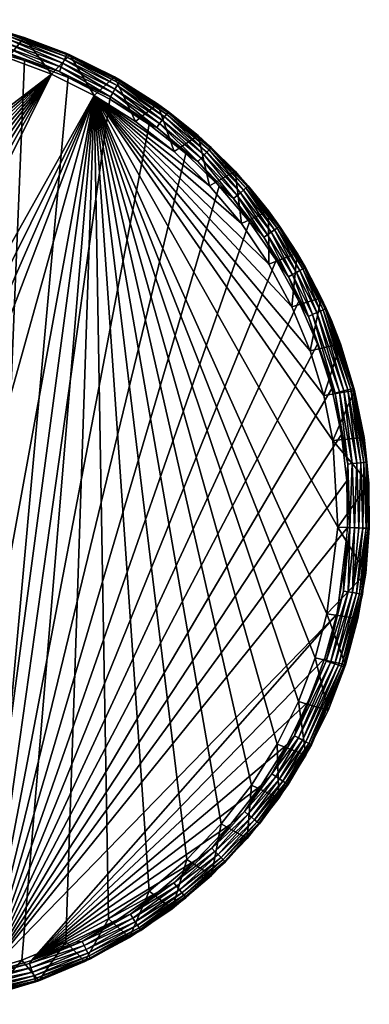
# Model space of a CAD drawing. Header units: inches. Extents: x -159 to 300, y -454 to 1090.
# Tile 2 of 2: x 139 to 300, y 633 to 1087. Entities that reach past the tile are written whole.
import ezdxf

# ---------------------------------------------------------------- set-up
doc = ezdxf.new("R2010")
doc.units = ezdxf.units.IN
doc.header["$MEASUREMENT"] = 0
doc.layers.add('LEVEL2', color=7, linetype='Continuous', true_color=0x080888)

msp = doc.modelspace()

# ---------------------------------------------------------------- meshes
at = {"layer": 'LEVEL2', "color": 254, "true_color": 0xcad1ee}
mesh = msp.add_polyface(dxfattribs=at)
corners = [(133.55, 1069.52, 100), (133.55, 1069.52, 120), (113.22, 1075.03, 100), (153.75, 1061.88, 100), (153.75, 1061.88, 120), (141.12, 1078.89, 120), (119.86, 1084.64, 160), (119.86, 1084.64, 120), (141.12, 1078.89, 160), (162.24, 1070.9, 120), (162.24, 1070.9, 160), (182.88, 1060.66, 120), (182.88, 1060.66, 160), (133.55, 1069.52, 120), (119.86, 1084.64, 120), (113.22, 1075.03, 120), (141.12, 1078.89, 120), (153.75, 1061.88, 120), (162.24, 1070.9, 120), (141.12, 1078.89, 160), (134.5, 1080.86, 161.02), (119.86, 1084.64, 160), (160.89, 1071.43, 161.02), (162.24, 1070.9, 160), (185.41, 1059.16, 161.02), (132.01, 1072.29, 169.95), (141.34, 1068.28, 170), (120.58, 1074.22, 170), (157.38, 1063.22, 169.95), (161.41, 1060.33, 170), (159.76, 1068.78, 167.07), (183.04, 1055.07, 168.53), (159.04, 1067.08, 168.53), (132.6, 1074.33, 169.5), (158.22, 1065.17, 169.5), (133.18, 1076.32, 168.53), (133.7, 1078.1, 167.07), (160.34, 1070.12, 165.23), (183.97, 1056.67, 167.07), (160.72, 1071.01, 163.15), (184.7, 1057.93, 165.23), (185.18, 1058.77, 163.15), (134.1, 1079.5, 165.23), (134.37, 1080.42, 163.15), (105.65, 1080.36, 169.5), (105.97, 1082.42, 168.53), (106.27, 1084.24, 167.07), (106.49, 1085.68, 165.23), (106.65, 1086.63, 163.15), (106.72, 1087.08, 161.02)]
mesh.append_faces([[corners[k] for k in face] for face in [(0, 1, 2), (3, 1, 0), (3, 4, 1), (5, 6, 7), (5, 8, 6), (9, 8, 5), (9, 10, 8), (11, 10, 9), (11, 12, 10), (13, 14, 15), (13, 16, 14), (17, 16, 13), (17, 18, 16), (19, 20, 21), (19, 22, 20), (23, 22, 19), (23, 24, 22), (25, 26, 27), (28, 26, 25), (28, 29, 26), (30, 31, 32), (28, 33, 34), (33, 28, 25), (34, 35, 32), (35, 34, 33), (32, 36, 30), (36, 32, 35), (37, 38, 30), (39, 40, 37), (22, 41, 39), (30, 42, 37), (42, 30, 36), (37, 43, 39), (43, 37, 42), (39, 20, 22), (20, 39, 43), (25, 44, 33), (33, 45, 35), (35, 46, 36), (36, 47, 42), (42, 48, 43), (43, 49, 20)]], dxfattribs={"color": 254})
mesh = msp.add_polyface(dxfattribs=at)
corners = [(192.45, 1040.16, 100), (210.27, 1026.21, 120), (192.45, 1040.16, 120), (210.27, 1026.21, 100), (226.65, 1010.42, 120), (226.65, 1010.42, 100), (-41.6, 668.24, 100), (173.5, 1052.09, 100), (153.75, 1061.88, 100), (241.31, 993.02, 100), (254.03, 974.3, 100), (226.65, 1010.42, 100), (210.27, 1026.21, 100), (221.33, 1033.61, 120), (221.33, 1033.61, 160), (202.69, 1048.19, 160), (238.45, 1017.1, 120), (56.24, 1079.55, 170), (123.85, 646.59, 170), (34.79, 1077.1, 170), (77.83, 1079.89, 170), (99.35, 1078.11, 170), (120.58, 1074.22, 170), (141.34, 1068.28, 170), (161.41, 1060.33, 170), (180.61, 1050.45, 170), (198.74, 1038.73, 170), (215.64, 1025.3, 170), (231.14, 1010.27, 170), (245.1, 993.79, 170), (257.37, 976.03, 170), (210.27, 1026.21, 120), (202.69, 1048.19, 120), (192.45, 1040.16, 120), (221.33, 1033.61, 120), (226.65, 1010.42, 120), (221.33, 1033.61, 160), (227.37, 1028.09, 161.02), (207.65, 1044.54, 161.02), (202.32, 1037.38, 169.95), (215.64, 1025.3, 170), (198.74, 1038.73, 170), (221.28, 1021.56, 169.95), (231.14, 1010.27, 170), (222.73, 1023.12, 169.5), (237.71, 1004.48, 169.95), (203.59, 1039.09, 169.5), (204.83, 1040.75, 168.53), (224.15, 1024.64, 168.53), (205.93, 1042.24, 167.07), (225.41, 1025.99, 167.07), (206.8, 1043.41, 165.23), (226.41, 1027.05, 165.23), (207.38, 1044.18, 163.15), (227.06, 1027.76, 163.15)]
mesh.append_faces([[corners[k] for k in face] for face in [(0, 1, 2), (3, 1, 0), (3, 4, 1), (5, 4, 3), (6, 7, 8), (9, 7, 10), (11, 7, 9), (12, 7, 11), (13, 14, 15), (16, 14, 13), (17, 18, 19), (20, 18, 17), (21, 18, 20), (22, 18, 21), (23, 18, 22), (24, 18, 23), (25, 18, 24), (26, 18, 25), (27, 18, 26), (28, 18, 27), (29, 18, 28), (30, 18, 29), (31, 32, 33), (31, 34, 32), (35, 34, 31), (36, 37, 38), (39, 40, 41), (42, 40, 39), (42, 43, 40), (44, 45, 42), (42, 46, 44), (46, 42, 39), (44, 47, 48), (47, 44, 46), (48, 49, 50), (49, 48, 47), (50, 51, 52), (51, 50, 49), (52, 53, 54), (53, 52, 51), (54, 38, 37)]], dxfattribs={"color": 254})
mesh = msp.add_polyface(dxfattribs=at)
corners = [(-100.1, 1004.48, 100), (-100.1, 1004.48, 120), (-114.04, 986.66, 100), (-84.3, 1020.86, 120), (-84.3, 1020.86, 100), (-125.97, 967.71, 100), (113.22, 1075.03, 100), (-114.04, 986.66, 100), (-135.77, 947.96, 100), (-143.41, 927.76, 100), (-148.91, 907.43, 100), (133.55, 1069.52, 100), (-153.93, 867.55, 100), (-151.6, 827.41, 100), (153.75, 1061.88, 100), (-147.47, 806.76, 100), (-141.21, 786.09, 100), (-132.75, 765.73, 100), (-86.64, 1028.01, 120), (-103.15, 1010.89, 160), (-103.15, 1010.89, 120), (-108.27, 988.31, 170), (123.85, 646.59, 170), (-119.99, 970.17, 170), (-94.84, 1005.21, 170), (-79.81, 1020.71, 170), (-63.33, 1034.66, 170), (-45.57, 1046.94, 170), (-26.69, 1057.41, 170), (-6.88, 1065.98, 170), (13.69, 1072.56, 170), (34.79, 1077.1, 170), (-100.1, 1004.48, 120), (-103.15, 1010.89, 120), (-117.73, 992.26, 120), (-84.3, 1020.86, 120), (-108.78, 1004.08, 161.02), (-103.15, 1010.89, 160), (-93.1, 1021.66, 161.02), (-101.82, 998.48, 169.95), (-94.84, 1005.21, 170), (-108.27, 988.31, 170), (-86.75, 1015.38, 169.95), (-79.81, 1020.71, 170), (-103.48, 999.82, 169.5), (-88.26, 1016.87, 169.5), (-105.09, 1001.12, 168.53), (-89.74, 1018.33, 168.53), (-106.54, 1002.28, 167.07), (-91.05, 1019.63, 167.07), (-107.67, 1003.19, 165.23), (-92.09, 1020.66, 165.23), (-108.42, 1003.79, 163.15), (-92.78, 1021.34, 163.15), (-116.26, 982.22, 169.5)]
mesh.append_faces([[corners[k] for k in face] for face in [(0, 1, 2), (0, 3, 1), (4, 3, 0), (5, 6, 7), (8, 6, 5), (9, 6, 8), (10, 11, 9), (12, 11, 10), (13, 11, 12), (13, 14, 11), (15, 14, 13), (16, 14, 15), (17, 14, 16), (18, 19, 20), (21, 22, 23), (24, 22, 21), (25, 22, 24), (26, 22, 25), (27, 22, 26), (28, 22, 27), (29, 22, 28), (30, 22, 29), (31, 22, 30), (32, 33, 34), (35, 33, 32), (36, 37, 38), (39, 40, 41), (42, 40, 39), (42, 43, 40), (42, 44, 45), (44, 42, 39), (45, 46, 47), (46, 45, 44), (47, 48, 49), (48, 47, 46), (49, 50, 51), (50, 49, 48), (51, 52, 53), (52, 51, 50), (53, 36, 38), (36, 53, 52), (39, 54, 44)]], dxfattribs={"color": 254})
mesh = msp.add_polyface(dxfattribs=at)
corners = [(153.75, 1061.88, 100), (173.5, 1052.09, 120), (153.75, 1061.88, 120), (173.5, 1052.09, 100), (192.45, 1040.16, 120), (192.45, 1040.16, 100), (173.5, 1052.09, 100), (210.27, 1026.21, 100), (192.45, 1040.16, 100), (202.69, 1048.19, 120), (182.88, 1060.66, 160), (182.88, 1060.66, 120), (202.69, 1048.19, 160), (221.33, 1033.61, 120), (173.5, 1052.09, 120), (162.24, 1070.9, 120), (153.75, 1061.88, 120), (182.88, 1060.66, 120), (192.45, 1040.16, 120), (202.69, 1048.19, 120), (182.88, 1060.66, 160), (185.41, 1059.16, 161.02), (162.24, 1070.9, 160), (202.69, 1048.19, 160), (207.65, 1044.54, 161.02), (221.33, 1033.61, 160), (180.94, 1051.43, 169.95), (161.41, 1060.33, 170), (157.38, 1063.22, 169.95), (180.61, 1050.45, 170), (202.32, 1037.38, 169.95), (198.74, 1038.73, 170), (182, 1053.27, 169.5), (203.59, 1039.09, 169.5), (183.04, 1055.07, 168.53), (204.83, 1040.75, 168.53), (183.97, 1056.67, 167.07), (205.93, 1042.24, 167.07), (227.06, 1027.76, 163.15), (207.38, 1044.18, 163.15), (184.7, 1057.93, 165.23), (206.8, 1043.41, 165.23), (185.18, 1058.77, 163.15), (158.22, 1065.17, 169.5), (159.04, 1067.08, 168.53), (159.76, 1068.78, 167.07), (160.34, 1070.12, 165.23), (160.72, 1071.01, 163.15), (160.89, 1071.43, 161.02)]
mesh.append_faces([[corners[k] for k in face] for face in [(0, 1, 2), (3, 1, 0), (3, 4, 1), (5, 4, 3), (6, 7, 8), (9, 10, 11), (9, 12, 10), (13, 12, 9), (14, 15, 16), (14, 17, 15), (18, 17, 14), (18, 19, 17), (20, 21, 22), (23, 21, 20), (23, 24, 21), (25, 24, 23), (26, 27, 28), (26, 29, 27), (30, 29, 26), (30, 31, 29), (30, 32, 33), (32, 30, 26), (33, 34, 35), (34, 33, 32), (35, 36, 37), (36, 35, 34), (24, 38, 39), (37, 40, 41), (40, 37, 36), (41, 42, 39), (42, 41, 40), (39, 21, 24), (21, 39, 42), (26, 43, 32), (43, 26, 28), (32, 44, 34), (44, 32, 43), (34, 45, 36), (36, 46, 40), (40, 47, 42), (42, 48, 21)]], dxfattribs={"color": 254})
mesh = msp.add_polyface(dxfattribs=at)
corners = [(-61.43, 682.65, 169.95), (-73.87, 693.97, 170), (-56.05, 680.02, 170), (-80.39, 698.46, 169.95), (-66.76, 675.48, 161.02), (-66.79, 675.44, 160), (-86.48, 691.94, 161.02), (-62.7, 680.94, 169.5), (-81.84, 696.91, 169.5), (-63.94, 679.27, 168.53), (-83.26, 695.39, 168.53), (-65.04, 677.79, 167.07), (-84.52, 694.04, 167.07), (-65.91, 676.62, 165.23), (-85.51, 692.97, 165.23), (-66.48, 675.85, 163.15), (-86.17, 692.27, 163.15), (-61.8, 671.84, 160), (-80.43, 686.42, 120), (-80.43, 686.42, 160), (-60.55, 680.17, 120), (-78.37, 694.12, 100), (-78.37, 694.12, 120), (-60.55, 680.17, 100), (-122.13, 746.03, 100), (153.75, 1061.88, 100), (-132.75, 765.73, 100), (-109.4, 727.31, 100), (-94.75, 709.91, 100), (-78.37, 694.12, 100), (-60.55, 680.17, 100), (-41.6, 668.24, 100), (-21.85, 658.44, 100), (173.5, 1052.09, 100), (-1.65, 650.81, 100), (18.68, 645.3, 100), (-90.25, 709.76, 170), (103.2, 642.46, 170), (-73.87, 693.97, 170), (-104.91, 727.16, 170), (-117.63, 745.87, 170), (-128.26, 765.58, 170), (-136.71, 785.94, 170), (-142.97, 806.61, 170), (123.85, 646.59, 170), (-147.1, 827.26, 170), (-149.43, 867.4, 170), (-147.65, 888.91, 170), (-143.76, 910.15, 170), (-137.82, 930.91, 170), (-129.87, 950.98, 170), (-119.99, 970.17, 170), (-80.43, 686.42, 120), (-60.55, 680.17, 120), (-78.37, 694.12, 120), (-61.8, 671.84, 120)]
mesh.append_faces([[corners[k] for k in face] for face in [(0, 1, 2), (3, 1, 0), (4, 5, 6), (3, 7, 8), (7, 3, 0), (8, 9, 10), (9, 8, 7), (10, 11, 12), (11, 10, 9), (12, 13, 14), (13, 12, 11), (14, 15, 16), (15, 14, 13), (4, 16, 15), (17, 18, 19), (20, 21, 22), (20, 23, 21), (24, 25, 26), (27, 25, 24), (28, 25, 27), (29, 25, 28), (30, 25, 29), (31, 25, 30), (32, 33, 31), (34, 33, 32), (35, 33, 34), (36, 37, 38), (39, 37, 36), (40, 37, 39), (41, 37, 40), (42, 37, 41), (43, 37, 42), (43, 44, 37), (45, 44, 43), (46, 44, 45), (47, 44, 46), (48, 44, 47), (49, 44, 48), (50, 44, 49), (51, 44, 50), (52, 53, 54), (55, 53, 52)]], dxfattribs={"color": 254})
mesh = msp.add_polyface(dxfattribs=at)
corners = [(236.49, 715.69, 170), (227.64, 704.65, 169.95), (220.7, 699.32, 170), (242.71, 721.54, 169.95), (250.44, 733.52, 170), (244.37, 720.21, 169.5), (229.15, 703.15, 169.5), (245.99, 718.91, 168.53), (230.63, 701.69, 168.53), (247.43, 717.75, 167.07), (231.95, 700.39, 167.07), (248.56, 716.84, 165.23), (232.98, 699.37, 165.23), (249.32, 716.23, 163.15), (233.67, 698.69, 163.15), (232, 715.84, 120), (216.21, 699.47, 100), (216.21, 699.47, 120), (232, 715.84, 100), (245.95, 733.67, 120), (245.95, 733.67, 100), (58.57, 640.29, 100), (173.5, 1052.09, 100), (18.68, 645.3, 100), (98.7, 642.62, 100), (119.35, 646.74, 100), (140.02, 653.01, 100), (160.38, 661.46, 100), (180.09, 672.09, 100), (198.81, 684.81, 100), (216.21, 699.47, 100), (232, 715.84, 100), (245.95, 733.67, 100), (257.87, 752.62, 100), (267.67, 772.36, 100), (267.84, 957.15, 170), (123.85, 646.59, 170), (257.37, 976.03, 170), (276.41, 937.33, 170), (283, 916.77, 170), (287.54, 895.67, 170), (289.99, 874.22, 170), (290.32, 852.63, 170), (285.31, 812.74, 170), (279.8, 792.41, 170), (144.52, 652.86, 170), (272.17, 772.21, 170), (262.37, 752.47, 170), (250.44, 733.52, 170), (244.04, 709.13, 120), (232, 715.84, 120), (227.53, 692.01, 120), (245.95, 733.67, 120)]
mesh.append_faces([[corners[k] for k in face] for face in [(0, 1, 2), (0, 3, 1), (4, 3, 0), (1, 5, 6), (5, 1, 3), (6, 7, 8), (7, 6, 5), (8, 9, 10), (9, 8, 7), (10, 11, 12), (11, 10, 9), (12, 13, 14), (15, 16, 17), (15, 18, 16), (19, 18, 15), (19, 20, 18), (21, 22, 23), (24, 22, 21), (25, 22, 24), (26, 22, 25), (27, 22, 26), (28, 22, 27), (29, 22, 28), (30, 22, 29), (31, 22, 30), (32, 22, 31), (33, 22, 32), (34, 22, 33), (35, 36, 37), (38, 36, 35), (39, 36, 38), (40, 36, 39), (41, 36, 40), (42, 36, 41), (43, 36, 42), (44, 45, 43), (46, 45, 44), (47, 45, 46), (48, 45, 47), (49, 50, 51), (49, 52, 50)]], dxfattribs={"color": 254})
mesh = msp.add_polyface(dxfattribs=at)
corners = [(285.83, 852.78, 120), (283.5, 892.91, 100), (285.83, 852.78, 100), (283.5, 892.91, 120), (279.37, 913.57, 100), (275.31, 792.57, 100), (173.5, 1052.09, 100), (267.67, 772.36, 100), (280.81, 812.89, 100), (297.88, 894.25, 120), (297.88, 894.25, 160), (293.57, 915.84, 160), (300.08, 872.98, 120), (300.08, 872.98, 160), (300.32, 852.29, 120), (283.5, 892.91, 120), (300.08, 872.98, 120), (297.88, 894.25, 120), (293.57, 915.84, 120), (285.83, 852.78, 120), (293.57, 915.84, 160), (299.26, 882.87, 161.02), (293.23, 916.95, 161.02), (297.88, 894.25, 160), (300.08, 872.98, 160), (290.37, 881.98, 169.95), (287.54, 895.67, 170), (284.58, 914.74, 169.95), (289.99, 874.22, 170), (291.34, 852.6, 169.95), (292.49, 882.19, 169.5), (293.47, 852.52, 169.5), (294.55, 882.4, 168.53), (295.54, 852.45, 168.53), (296.39, 882.59, 167.07), (297.39, 852.39, 167.07), (297.84, 882.73, 165.23), (298.85, 852.34, 165.23), (298.8, 882.83, 163.15), (299.81, 852.31, 163.15), (300.26, 852.3, 161.02), (286.64, 915.27, 169.5), (288.65, 915.78, 168.53), (290.45, 916.24, 167.07), (291.86, 916.6, 165.23), (292.79, 916.84, 163.15)]
mesh.append_faces([[corners[k] for k in face] for face in [(0, 1, 2), (1, 3, 4), (1, 0, 3), (5, 6, 7), (8, 6, 5), (9, 10, 11), (12, 10, 9), (12, 13, 10), (14, 13, 12), (15, 16, 17), (15, 17, 18), (16, 15, 19), (20, 21, 22), (23, 21, 20), (24, 21, 23), (25, 26, 27), (25, 28, 26), (25, 29, 28), (30, 29, 25), (30, 31, 29), (32, 31, 30), (32, 33, 31), (34, 33, 32), (34, 35, 33), (36, 35, 34), (36, 37, 35), (38, 37, 36), (38, 39, 37), (21, 39, 38), (21, 40, 39), (24, 40, 21), (25, 41, 30), (41, 25, 27), (30, 42, 32), (42, 30, 41), (32, 43, 34), (43, 32, 42), (34, 44, 36), (44, 34, 43), (36, 45, 38), (38, 22, 21)]], dxfattribs={"color": 254})
mesh = msp.add_polyface(dxfattribs=at)
corners = [(273.11, 934.23, 100), (264.65, 954.59, 120), (264.65, 954.59, 100), (273.11, 934.23, 120), (279.37, 913.57, 120), (279.37, 913.57, 100), (283.5, 892.91, 120), (285.83, 852.78, 100), (173.5, 1052.09, 100), (280.81, 812.89, 100), (283.5, 892.91, 100), (279.37, 913.57, 100), (287.02, 937.45, 120), (278.18, 958.73, 160), (278.18, 958.73, 120), (287.02, 937.45, 160), (293.57, 915.84, 120), (293.57, 915.84, 160), (297.88, 894.25, 120), (273.11, 934.23, 120), (278.18, 958.73, 120), (264.65, 954.59, 120), (287.02, 937.45, 120), (279.37, 913.57, 120), (293.57, 915.84, 120), (283.5, 892.91, 120), (282.89, 948.15, 160), (280.41, 953.78, 161.02), (278.18, 958.73, 160), (293.23, 916.95, 161.02), (287.02, 937.45, 160), (293.57, 915.84, 160), (272.25, 950.14, 169.95), (276.41, 937.33, 170), (267.84, 957.15, 170), (284.58, 914.74, 169.95), (283, 916.77, 170), (287.54, 895.67, 170), (292.79, 916.84, 163.15), (297.84, 882.73, 165.23), (291.86, 916.6, 165.23), (298.8, 882.83, 163.15), (274.19, 951.01, 169.5), (286.64, 915.27, 169.5), (276.09, 951.86, 168.53), (288.65, 915.78, 168.53), (277.78, 952.61, 167.07), (290.45, 916.24, 167.07), (264.93, 969.42, 169.5), (266.74, 970.44, 168.53), (279.11, 953.2, 165.23), (279.99, 953.6, 163.15)]
mesh.append_faces([[corners[k] for k in face] for face in [(0, 1, 2), (0, 3, 1), (0, 4, 3), (5, 4, 0), (5, 6, 4), (7, 8, 9), (10, 8, 7), (11, 8, 10), (12, 13, 14), (12, 15, 13), (16, 15, 12), (16, 17, 15), (18, 17, 16), (19, 20, 21), (19, 22, 20), (23, 22, 19), (23, 24, 22), (25, 24, 23), (26, 27, 28), (26, 29, 27), (30, 29, 26), (31, 29, 30), (32, 33, 34), (35, 33, 32), (35, 36, 33), (35, 37, 36), (38, 39, 40), (29, 41, 38), (35, 42, 43), (42, 35, 32), (43, 44, 45), (44, 43, 42), (45, 46, 47), (46, 45, 44), (32, 48, 42), (42, 49, 44), (47, 50, 40), (50, 47, 46), (40, 51, 38), (51, 40, 50), (38, 27, 29), (27, 38, 51)]], dxfattribs={"color": 254})
mesh = msp.add_polyface(dxfattribs=at)
corners = [(241.31, 993.02, 100), (254.03, 974.3, 120), (241.31, 993.02, 120), (254.03, 974.3, 100), (264.65, 954.59, 120), (264.65, 954.59, 100), (273.11, 934.23, 100), (173.5, 1052.09, 100), (279.37, 913.57, 100), (264.65, 954.59, 100), (267.07, 979.34, 120), (267.07, 979.34, 160), (253.77, 998.91, 160), (278.18, 958.73, 120), (278.18, 958.73, 160), (254.03, 974.3, 120), (267.07, 979.34, 120), (253.77, 998.91, 120), (264.65, 954.59, 120), (278.18, 958.73, 120), (267.07, 979.34, 160), (270.86, 972.76, 161.02), (258.93, 991.73, 161.02), (278.18, 958.73, 160), (280.41, 953.78, 161.02), (251.61, 986.62, 169.95), (257.37, 976.03, 170), (245.1, 993.79, 170), (263.08, 968.38, 169.95), (267.84, 957.15, 170), (272.25, 950.14, 169.95), (264.93, 969.42, 169.5), (266.74, 970.44, 168.53), (274.19, 951.01, 169.5), (276.09, 951.86, 168.53), (268.35, 971.35, 167.07), (277.78, 952.61, 167.07), (253.35, 987.83, 169.5), (255.06, 989.02, 168.53), (256.57, 990.08, 167.07), (269.62, 972.06, 165.23), (279.11, 953.2, 165.23), (270.46, 972.54, 163.15), (279.99, 953.6, 163.15), (257.77, 990.92, 165.23), (258.56, 991.47, 163.15)]
mesh.append_faces([[corners[k] for k in face] for face in [(0, 1, 2), (3, 1, 0), (3, 4, 1), (5, 4, 3), (6, 7, 8), (9, 7, 6), (10, 11, 12), (13, 11, 10), (13, 14, 11), (15, 16, 17), (18, 16, 15), (18, 19, 16), (20, 21, 22), (23, 21, 20), (23, 24, 21), (25, 26, 27), (28, 26, 25), (28, 29, 26), (30, 29, 28), (31, 30, 28), (32, 33, 31), (34, 35, 36), (35, 34, 32), (28, 37, 31), (37, 28, 25), (31, 38, 32), (38, 31, 37), (32, 39, 35), (39, 32, 38), (36, 40, 41), (40, 36, 35), (41, 42, 43), (42, 41, 40), (43, 21, 24), (21, 43, 42), (35, 44, 40), (44, 35, 39), (40, 45, 42), (45, 40, 44), (42, 22, 21), (22, 42, 45)]], dxfattribs={"color": 254})
mesh = msp.add_polyface(dxfattribs=at)
corners = [(226.65, 1010.42, 100), (241.31, 993.02, 120), (226.65, 1010.42, 120), (241.31, 993.02, 100), (254.03, 974.3, 100), (173.5, 1052.09, 100), (264.65, 954.59, 100), (238.45, 1017.1, 120), (238.45, 1017.1, 160), (221.33, 1033.61, 160), (253.77, 998.91, 120), (253.77, 998.91, 160), (267.07, 979.34, 120), (226.65, 1010.42, 120), (238.45, 1017.1, 120), (221.33, 1033.61, 120), (241.31, 993.02, 120), (253.77, 998.91, 120), (254.03, 974.3, 120), (238.45, 1017.1, 160), (227.37, 1028.09, 161.02), (221.33, 1033.61, 160), (244.47, 1010.32, 161.02), (253.77, 998.91, 160), (258.93, 991.73, 161.02), (267.07, 979.34, 160), (237.71, 1004.48, 169.95), (231.14, 1010.27, 170), (221.28, 1021.56, 169.95), (245.1, 993.79, 170), (251.61, 986.62, 169.95), (239.32, 1005.87, 169.5), (253.35, 987.83, 169.5), (240.89, 1007.23, 168.53), (255.06, 989.02, 168.53), (242.29, 1008.44, 167.07), (256.57, 990.08, 167.07), (222.73, 1023.12, 169.5), (224.15, 1024.64, 168.53), (225.41, 1025.99, 167.07), (243.39, 1009.39, 165.23), (257.77, 990.92, 165.23), (244.12, 1010.02, 163.15), (258.56, 991.47, 163.15), (226.41, 1027.05, 165.23), (227.06, 1027.76, 163.15)]
mesh.append_faces([[corners[k] for k in face] for face in [(0, 1, 2), (3, 1, 0), (4, 5, 6), (7, 8, 9), (10, 8, 7), (10, 11, 8), (12, 11, 10), (13, 14, 15), (16, 14, 13), (16, 17, 14), (18, 17, 16), (19, 20, 21), (19, 22, 20), (23, 22, 19), (23, 24, 22), (25, 24, 23), (26, 27, 28), (26, 29, 27), (30, 29, 26), (30, 31, 32), (31, 30, 26), (32, 33, 34), (33, 32, 31), (34, 35, 36), (35, 34, 33), (26, 37, 31), (31, 38, 33), (38, 31, 37), (33, 39, 35), (39, 33, 38), (36, 40, 41), (40, 36, 35), (41, 42, 43), (42, 41, 40), (43, 22, 24), (22, 43, 42), (35, 44, 40), (44, 35, 39), (40, 45, 42), (45, 40, 44), (42, 20, 22), (20, 42, 45)]], dxfattribs={"color": 254})
mesh = msp.add_polyface(dxfattribs=at)
corners = [(291.34, 852.6, 169.95), (288.77, 832.9, 170), (290.32, 852.63, 170), (279.8, 792.41, 170), (288.4, 823.34, 169.95), (280.43, 791.04, 169.95), (285.31, 812.74, 170), (297.21, 821.86, 161.02), (297.26, 821.85, 160), (288.91, 788.26, 161.02), (300.32, 852.29, 160), (300.26, 852.3, 161.02), (296.76, 821.93, 163.15), (299.81, 852.31, 163.15), (295.81, 822.09, 165.23), (298.85, 852.34, 165.23), (294.37, 822.33, 167.07), (297.39, 852.39, 167.07), (292.55, 822.64, 168.53), (295.54, 852.45, 168.53), (293.47, 852.52, 169.5), (290.5, 822.99, 169.5), (282.45, 790.38, 169.5), (284.42, 789.73, 168.53), (286.18, 789.15, 167.07), (287.56, 788.7, 165.23), (288.48, 788.4, 163.15), (298.69, 831.67, 120), (300.32, 852.29, 160), (300.32, 852.29, 120), (295.07, 810.6, 160), (295.07, 810.6, 120), (289.32, 789.34, 120), (298.69, 831.67, 160), (280.81, 812.89, 100), (285.83, 852.78, 120), (285.83, 852.78, 100), (280.81, 812.89, 120), (275.31, 792.57, 100), (300.08, 872.98, 160), (300.32, 852.29, 120), (300.32, 852.29, 160), (295.07, 810.6, 120), (280.81, 812.89, 120), (289.32, 789.34, 120), (298.69, 831.67, 120), (285.83, 852.78, 120), (300.32, 852.29, 120), (300.08, 872.98, 120), (300.26, 852.3, 161.02), (300.08, 872.98, 160), (300.32, 852.29, 160), (289.99, 874.22, 170), (291.34, 852.6, 169.95), (290.32, 852.63, 170)]
mesh.append_faces([[corners[k] for k in face] for face in [(0, 1, 2), (3, 4, 5), (6, 4, 3), (1, 4, 6), (7, 8, 9), (7, 10, 8), (7, 11, 10), (12, 11, 7), (12, 13, 11), (14, 13, 12), (14, 15, 13), (16, 15, 14), (16, 17, 15), (18, 17, 16), (18, 19, 17), (18, 20, 19), (21, 20, 18), (21, 0, 20), (4, 0, 21), (1, 0, 4), (21, 5, 4), (18, 22, 21), (16, 23, 18), (14, 24, 16), (12, 25, 14), (7, 26, 12), (27, 28, 29), (30, 31, 32), (33, 31, 30), (33, 27, 31), (28, 27, 33), (34, 35, 36), (37, 34, 38), (35, 34, 37), (39, 40, 41), (42, 43, 44), (45, 43, 42), (45, 46, 43), (47, 46, 45), (48, 46, 47), (49, 50, 51), (52, 53, 54)]], dxfattribs={"color": 254})
mesh = msp.add_polyface(dxfattribs=at)
corners = [(267.54, 762.26, 170), (280.43, 791.04, 169.95), (265.75, 756.55, 169.95), (272.17, 772.21, 170), (279.8, 792.41, 170), (273.64, 752.37, 161.02), (273.69, 752.35, 160), (262.89, 734.05, 160), (288.91, 788.26, 161.02), (288.96, 788.24, 160), (297.26, 821.85, 160), (282.45, 790.38, 169.5), (267.63, 755.55, 169.5), (284.42, 789.73, 168.53), (269.47, 754.58, 168.53), (286.18, 789.15, 167.07), (271.1, 753.72, 167.07), (272.39, 753.03, 165.23), (260.43, 735.65, 167.07), (273.24, 752.58, 163.15), (261.65, 734.85, 165.23), (262.46, 734.33, 163.15), (287.56, 788.7, 165.23), (288.48, 788.4, 163.15), (290.5, 822.99, 169.5), (292.55, 822.64, 168.53), (294.37, 822.33, 167.07), (295.81, 822.09, 165.23), (296.76, 821.93, 163.15), (297.21, 821.86, 161.02), (271.09, 747.58, 160), (271.09, 747.58, 120), (258.62, 727.77, 120), (281.34, 768.22, 160), (281.34, 768.22, 120), (289.32, 789.34, 160), (289.32, 789.34, 120), (295.07, 810.6, 160), (275.31, 792.57, 120), (267.67, 772.36, 100), (267.67, 772.36, 120), (275.31, 792.57, 100), (280.81, 812.89, 120), (281.34, 768.22, 120), (267.67, 772.36, 120), (271.09, 747.58, 120), (275.31, 792.57, 120), (289.32, 789.34, 120), (280.81, 812.89, 120)]
mesh.append_faces([[corners[k] for k in face] for face in [(0, 1, 2), (3, 1, 0), (4, 1, 3), (5, 6, 7), (8, 6, 5), (8, 9, 6), (8, 10, 9), (2, 11, 12), (11, 2, 1), (12, 13, 14), (13, 12, 11), (14, 15, 16), (15, 14, 13), (17, 18, 16), (19, 20, 17), (5, 21, 19), (16, 22, 17), (22, 16, 15), (17, 23, 19), (23, 17, 22), (19, 8, 5), (8, 19, 23), (1, 24, 11), (11, 25, 13), (13, 26, 15), (15, 27, 22), (22, 28, 23), (23, 29, 8), (30, 31, 32), (33, 31, 30), (33, 34, 31), (35, 34, 33), (35, 36, 34), (37, 36, 35), (38, 39, 40), (38, 41, 39), (42, 41, 38), (43, 44, 45), (43, 46, 44), (47, 46, 43), (47, 48, 46)]], dxfattribs={"color": 254})
mesh = msp.add_polyface(dxfattribs=at)
corners = [(184.58, 671.94, 170), (167.85, 661.61, 169.95), (164.88, 661.31, 170), (190.13, 674.2, 169.95), (203.3, 684.66, 170), (171.79, 653.6, 161.02), (171.81, 653.55, 160), (146.53, 642.96, 160), (194.96, 666.69, 161.02), (194.99, 666.65, 160), (170.52, 656.18, 167.07), (144.95, 647.47, 168.53), (169.7, 657.84, 168.53), (171.16, 654.88, 165.23), (145.56, 645.72, 167.07), (171.59, 654.01, 163.15), (146.04, 644.35, 165.23), (146.36, 643.44, 163.15), (191.28, 672.41, 169.5), (168.79, 659.71, 169.5), (192.4, 670.67, 168.53), (193.4, 669.11, 167.07), (211.45, 687.06, 169.5), (212.76, 685.45, 168.53), (213.93, 684.02, 167.07), (194.19, 667.89, 165.23), (194.71, 667.08, 163.15), (169.17, 652.28, 160), (169.17, 652.28, 120), (147.88, 643.44, 120), (189.77, 663.39, 160), (189.77, 663.39, 120), (209.34, 676.69, 160), (180.09, 672.09, 120), (160.38, 661.46, 100), (160.38, 661.46, 120), (180.09, 672.09, 100), (198.81, 684.81, 120), (198.81, 684.81, 100), (144.52, 652.86, 170), (184.58, 671.94, 170), (164.88, 661.31, 170), (285.31, 812.74, 170), (123.85, 646.59, 170), (203.3, 684.66, 170), (220.7, 699.32, 170), (169.17, 652.28, 120), (180.09, 672.09, 120), (160.38, 661.46, 120), (189.77, 663.39, 120), (198.81, 684.81, 120), (209.34, 676.69, 120)]
mesh.append_faces([[corners[k] for k in face] for face in [(0, 1, 2), (0, 3, 1), (4, 3, 0), (5, 6, 7), (8, 6, 5), (8, 9, 6), (10, 11, 12), (13, 14, 10), (15, 16, 13), (5, 17, 15), (1, 18, 19), (18, 1, 3), (19, 20, 12), (20, 19, 18), (12, 21, 10), (21, 12, 20), (3, 22, 18), (18, 23, 20), (20, 24, 21), (10, 25, 13), (25, 10, 21), (13, 26, 15), (26, 13, 25), (15, 8, 5), (8, 15, 26), (27, 28, 29), (30, 28, 27), (30, 31, 28), (32, 31, 30), (33, 34, 35), (33, 36, 34), (37, 36, 33), (37, 38, 36), (39, 40, 41), (42, 39, 43), (44, 39, 45), (40, 39, 44), (46, 47, 48), (49, 47, 46), (49, 50, 47), (51, 50, 49)]], dxfattribs={"color": 254})
mesh = msp.add_polyface(dxfattribs=at)
corners = [(250.44, 733.52, 170), (255.37, 738.97, 169.95), (242.71, 721.54, 169.95), (262.37, 752.47, 170), (265.75, 756.55, 169.95), (267.54, 762.26, 170), (249.67, 715.95, 161.02), (249.71, 715.92, 160), (234.03, 698.33, 160), (262.84, 734.08, 161.02), (262.89, 734.05, 160), (273.64, 752.37, 161.02), (249.32, 716.23, 163.15), (232.98, 699.37, 165.23), (248.56, 716.84, 165.23), (233.67, 698.69, 163.15), (257.15, 737.8, 169.5), (244.37, 720.21, 169.5), (258.89, 736.66, 168.53), (245.99, 718.91, 168.53), (260.43, 735.65, 167.07), (247.43, 717.75, 167.07), (267.63, 755.55, 169.5), (269.47, 754.58, 168.53), (271.1, 753.72, 167.07), (261.65, 734.85, 165.23), (262.46, 734.33, 163.15), (272.39, 753.03, 165.23), (273.24, 752.58, 163.15), (258.62, 727.77, 160), (244.04, 709.13, 120), (244.04, 709.13, 160), (258.62, 727.77, 120), (271.09, 747.58, 160), (257.87, 752.62, 120), (245.95, 733.67, 100), (245.95, 733.67, 120), (257.87, 752.62, 100), (267.67, 772.36, 120), (267.67, 772.36, 100), (258.62, 727.77, 120), (245.95, 733.67, 120), (244.04, 709.13, 120), (257.87, 752.62, 120), (271.09, 747.58, 120), (267.67, 772.36, 120)]
mesh.append_faces([[corners[k] for k in face] for face in [(0, 1, 2), (3, 1, 0), (3, 4, 1), (5, 4, 3), (6, 7, 8), (9, 7, 6), (9, 10, 7), (11, 10, 9), (12, 13, 14), (6, 15, 12), (2, 16, 17), (16, 2, 1), (17, 18, 19), (18, 17, 16), (19, 20, 21), (20, 19, 18), (1, 22, 16), (22, 1, 4), (16, 23, 18), (23, 16, 22), (18, 24, 20), (24, 18, 23), (21, 25, 14), (25, 21, 20), (14, 26, 12), (26, 14, 25), (12, 9, 6), (9, 12, 26), (20, 27, 25), (25, 28, 26), (26, 11, 9), (29, 30, 31), (29, 32, 30), (33, 32, 29), (34, 35, 36), (34, 37, 35), (38, 37, 34), (38, 39, 37), (40, 41, 42), (40, 43, 41), (44, 43, 40), (44, 45, 43)]], dxfattribs={"color": 254})
mesh = msp.add_polyface(dxfattribs=at)
corners = [(203.3, 684.66, 170), (210.1, 688.71, 169.95), (190.13, 674.2, 169.95), (220.7, 699.32, 170), (227.64, 704.65, 169.95), (215.75, 681.79, 161.02), (194.99, 666.65, 160), (194.96, 666.69, 161.02), (215.78, 681.75, 160), (233.99, 698.37, 161.02), (234.03, 698.33, 160), (249.67, 715.95, 161.02), (211.45, 687.06, 169.5), (212.76, 685.45, 168.53), (191.28, 672.41, 169.5), (213.93, 684.02, 167.07), (192.4, 670.67, 168.53), (193.4, 669.11, 167.07), (214.85, 682.89, 165.23), (194.19, 667.89, 165.23), (215.46, 682.14, 163.15), (194.71, 667.08, 163.15), (229.15, 703.15, 169.5), (230.63, 701.69, 168.53), (231.95, 700.39, 167.07), (232.98, 699.37, 165.23), (233.67, 698.69, 163.15), (209.34, 676.69, 160), (209.34, 676.69, 120), (189.77, 663.39, 120), (227.53, 692.01, 160), (227.53, 692.01, 120), (244.04, 709.13, 160), (244.04, 709.13, 120), (216.21, 699.47, 120), (198.81, 684.81, 100), (198.81, 684.81, 120), (216.21, 699.47, 100), (236.49, 715.69, 170), (144.52, 652.86, 170), (250.44, 733.52, 170), (220.7, 699.32, 170), (209.34, 676.69, 120), (216.21, 699.47, 120), (198.81, 684.81, 120), (227.53, 692.01, 120), (232, 715.84, 120)]
mesh.append_faces([[corners[k] for k in face] for face in [(0, 1, 2), (3, 1, 0), (3, 4, 1), (5, 6, 7), (5, 8, 6), (9, 8, 5), (9, 10, 8), (11, 10, 9), (12, 2, 1), (13, 14, 12), (15, 16, 13), (17, 18, 19), (18, 17, 15), (19, 20, 21), (20, 19, 18), (21, 5, 7), (5, 21, 20), (1, 22, 12), (22, 1, 4), (12, 23, 13), (23, 12, 22), (13, 24, 15), (24, 13, 23), (15, 25, 18), (25, 15, 24), (18, 26, 20), (26, 18, 25), (20, 9, 5), (9, 20, 26), (26, 11, 9), (27, 28, 29), (30, 28, 27), (30, 31, 28), (32, 31, 30), (32, 33, 31), (34, 35, 36), (34, 37, 35), (38, 39, 40), (41, 39, 38), (42, 43, 44), (45, 43, 42), (45, 46, 43)]], dxfattribs={"color": 254})
mesh = msp.add_polyface(dxfattribs=at)
corners = [(123.85, 646.59, 170), (117.63, 644.09, 169.95), (103.2, 642.46, 170), (143.56, 651.43, 169.95), (144.52, 652.86, 170), (167.85, 661.61, 169.95), (164.88, 661.31, 170), (146.51, 643.01, 161.02), (119.55, 635.32, 160), (119.54, 635.37, 161.02), (146.53, 642.96, 160), (171.79, 653.6, 161.02), (144.26, 649.43, 169.5), (118.08, 642.01, 169.5), (144.95, 647.47, 168.53), (118.53, 639.98, 168.53), (145.56, 645.72, 167.07), (118.92, 638.18, 167.07), (168.79, 659.71, 169.5), (169.7, 657.84, 168.53), (170.52, 656.18, 167.07), (146.04, 644.35, 165.23), (119.23, 636.75, 165.23), (146.36, 643.44, 163.15), (119.44, 635.81, 163.15), (171.16, 654.88, 165.23), (171.59, 654.01, 163.15), (126.28, 636.89, 160), (126.28, 636.89, 120), (104.68, 632.58, 120), (147.88, 643.44, 160), (147.88, 643.44, 120), (169.17, 652.28, 160), (140.02, 653.01, 120), (119.35, 646.74, 100), (119.35, 646.74, 120), (140.02, 653.01, 100), (160.38, 661.46, 120), (160.38, 661.46, 100), (126.28, 636.89, 120), (119.35, 646.74, 120), (104.68, 632.58, 120), (140.02, 653.01, 120), (147.88, 643.44, 120), (160.38, 661.46, 120), (169.17, 652.28, 120)]
mesh.append_faces([[corners[k] for k in face] for face in [(0, 1, 2), (0, 3, 1), (4, 3, 0), (4, 5, 3), (6, 5, 4), (7, 8, 9), (7, 10, 8), (11, 10, 7), (1, 12, 13), (12, 1, 3), (13, 14, 15), (14, 13, 12), (15, 16, 17), (16, 15, 14), (3, 18, 12), (18, 3, 5), (12, 19, 14), (19, 12, 18), (14, 20, 16), (17, 21, 22), (21, 17, 16), (22, 23, 24), (23, 22, 21), (24, 7, 9), (7, 24, 23), (16, 25, 21), (21, 26, 23), (23, 11, 7), (27, 28, 29), (30, 28, 27), (30, 31, 28), (32, 31, 30), (33, 34, 35), (33, 36, 34), (37, 36, 33), (37, 38, 36), (39, 40, 41), (39, 42, 40), (43, 42, 39), (43, 44, 42), (45, 44, 43)]], dxfattribs={"color": 254})

doc.saveas('drawing.dxf')
